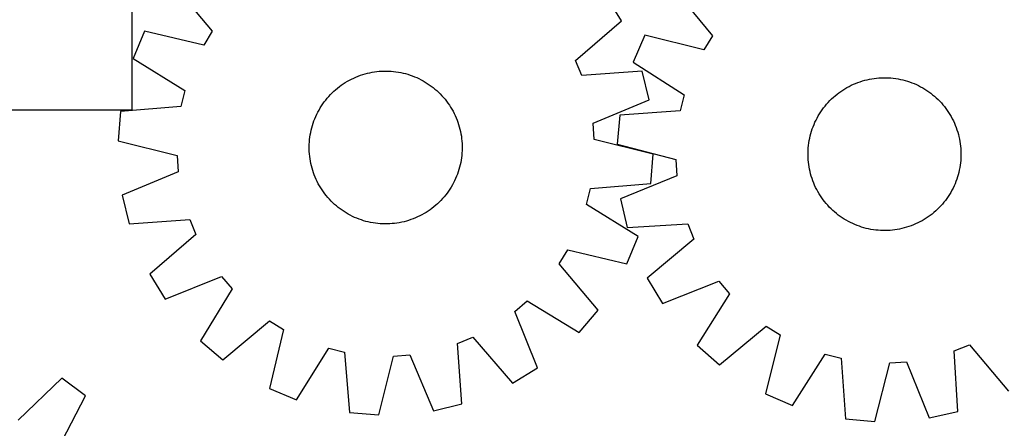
# Model space of a CAD drawing. Header units: millimetres. Extents: x 7 to 1493, y 7 to 2993.
# Tile 10 of 15: x 378 to 893, y 2437 to 2650. Entities that reach past the tile are written whole.
import ezdxf

# ---------------------------------------------------------------- set-up
doc = ezdxf.new("R2010")
doc.units = ezdxf.units.MM
doc.layers.add('CUT', color=7, linetype='CONTINUOUS', true_color=0x000000)

msp = doc.modelspace()

# ---------------------------------------------------------------- linework, layer by layer
at = {"layer": 'CUT'}
for p, q in [((436.712502, 2603.194398), (436.712502, 2713.194398)), ((458.126868, 2668.674772), (478.584126, 2644.375073)), ((692.598408, 2649.84767), (684.580011, 2662.979153)), ((720.004463, 2666.475902), (740.181513, 2641.943038)), ((668.52592, 2629.123527), (692.598408, 2649.84767)), ((443.176831, 2644.365057), (437.266333, 2630.159545)), ((474.092468, 2637.07135), (443.176831, 2644.365057)), ((478.584126, 2644.375073), (474.092468, 2637.07135)), ((704.776435, 2642.339353), (698.703305, 2628.202605)), ((735.606334, 2634.691341), (704.776435, 2642.339353)), ((740.181513, 2641.943038), (735.606334, 2634.691341)), ((437.266333, 2630.159545), (464.231362, 2613.3708)), ((671.794626, 2621.196678), (668.52592, 2629.123527)), ((698.703305, 2628.202605), (725.473891, 2611.105517)), ((554.911069, 2620.89142), (556.090674, 2621.324478)), ((556.090674, 2621.324478), (557.283299, 2621.720269)), ((557.283299, 2621.720269), (558.487769, 2622.078404)), ((558.487769, 2622.078404), (559.702893, 2622.398529)), ((559.702893, 2622.398529), (560.927473, 2622.680328)), ((560.927473, 2622.680328), (562.1603, 2622.923523)), ((562.1603, 2622.923523), (563.400158, 2623.127874)), ((563.400158, 2623.127874), (564.645823, 2623.293179)), ((564.645823, 2623.293179), (565.896065, 2623.419275)), ((565.896065, 2623.419275), (567.149652, 2623.506038)), ((567.149652, 2623.506038), (568.405345, 2623.553383)), ((568.405345, 2623.553383), (569.661906, 2623.561261)), ((569.661906, 2623.561261), (570.918094, 2623.529666)), ((570.918094, 2623.529666), (572.17267, 2623.458629)), ((572.17267, 2623.458629), (573.424395, 2623.34822)), ((573.424395, 2623.34822), (574.672035, 2623.198547)), ((574.672035, 2623.198547), (575.914358, 2623.009759)), ((575.914358, 2623.009759), (577.150138, 2622.782042)), ((577.150138, 2622.782042), (578.378155, 2622.515621)), ((578.378155, 2622.515621), (579.597198, 2622.210758)), ((579.597198, 2622.210758), (580.806063, 2621.867754)), ((580.806063, 2621.867754), (582.003558, 2621.486949)), ((582.003558, 2621.486949), (583.1885, 2621.068717)), ((703.477969, 2623.463944), (671.794626, 2621.196678)), ((707.046066, 2608.49734), (703.477969, 2623.463944)), ((545.067495, 2615.399221), (546.079443, 2616.144182)), ((546.079443, 2616.144182), (547.114291, 2616.85699)), ((547.114291, 2616.85699), (548.171019, 2617.536941)), ((548.171019, 2617.536941), (549.248583, 2618.183364)), ((549.248583, 2618.183364), (550.34592, 2618.795621)), ((550.34592, 2618.795621), (551.461947, 2619.373107)), ((551.461947, 2619.373107), (552.595563, 2619.915253)), ((552.595563, 2619.915253), (553.745648, 2620.421524)), ((553.745648, 2620.421524), (554.911069, 2620.89142)), ((583.1885, 2621.068717), (584.359721, 2620.613471)), ((584.359721, 2620.613471), (585.516065, 2620.121661)), ((585.516065, 2620.121661), (586.656389, 2619.593772)), ((586.656389, 2619.593772), (587.77957, 2619.030325)), ((587.77957, 2619.030325), (588.884498, 2618.431877)), ((588.884498, 2618.431877), (589.970083, 2617.799017)), ((589.970083, 2617.799017), (591.035254, 2617.13237)), ((591.035254, 2617.13237), (592.078959, 2616.432594)), ((592.078959, 2616.432594), (593.100169, 2615.70038)), ((811.645034, 2615.541737), (812.767614, 2616.106378)), ((812.767614, 2616.106378), (813.907377, 2616.635479)), ((813.907377, 2616.635479), (815.063197, 2617.128518)), ((815.063197, 2617.128518), (816.233933, 2617.585009)), ((816.233933, 2617.585009), (817.41843, 2618.004501)), ((817.41843, 2618.004501), (818.615519, 2618.38658)), ((818.615519, 2618.38658), (819.824019, 2618.730869)), ((819.824019, 2618.730869), (821.042737, 2619.037028)), ((821.042737, 2619.037028), (822.27047, 2619.304755)), ((822.27047, 2619.304755), (823.506007, 2619.533786)), ((823.506007, 2619.533786), (824.748128, 2619.723895)), ((824.748128, 2619.723895), (825.995608, 2619.874894)), ((825.995608, 2619.874894), (827.247216, 2619.986635)), ((827.247216, 2619.986635), (828.501715, 2620.059006)), ((828.501715, 2620.059006), (829.757869, 2620.091937)), ((829.757869, 2620.091937), (831.014437, 2620.085395)), ((831.014437, 2620.085395), (832.27018, 2620.039386)), ((832.27018, 2620.039386), (833.523858, 2619.953956)), ((833.523858, 2619.953956), (834.774234, 2619.829189)), ((834.774234, 2619.829189), (836.020074, 2619.665209)), ((836.020074, 2619.665209), (837.260149, 2619.462176)), ((837.260149, 2619.462176), (838.493234, 2619.220293)), ((838.493234, 2619.220293), (839.718113, 2618.939796)), ((839.718113, 2618.939796), (840.933577, 2618.620964)), ((840.933577, 2618.620964), (842.138426, 2618.26411)), ((842.138426, 2618.26411), (843.331472, 2617.869587)), ((843.331472, 2617.869587), (844.511537, 2617.437784)), ((844.511537, 2617.437784), (845.677456, 2616.969128)), ((845.677456, 2616.969128), (846.82808, 2616.46408)), ((846.82808, 2616.46408), (847.962271, 2615.92314)), ((464.231362, 2613.3708), (462.216516, 2605.036547)), ((539.530938, 2610.297522), (540.385369, 2611.218908)), ((540.385369, 2611.218908), (541.268321, 2612.113002)), ((541.268321, 2612.113002), (542.178921, 2612.97892)), ((542.178921, 2612.97892), (543.116271, 2613.815808)), ((543.116271, 2613.815808), (544.079446, 2614.62284)), ((544.079446, 2614.62284), (545.067495, 2615.399221)), ((593.100169, 2615.70038), (594.097875, 2614.93645)), ((594.097875, 2614.93645), (595.071094, 2614.141559)), ((595.071094, 2614.141559), (596.018864, 2613.31649)), ((596.018864, 2613.31649), (596.94025, 2612.462058)), ((596.94025, 2612.462058), (597.834344, 2611.579107)), ((597.834344, 2611.579107), (598.700262, 2610.668507)), ((725.473891, 2611.105517), (723.363535, 2602.794935)), ((804.358713, 2610.645219), (805.331085, 2611.441145)), ((805.331085, 2611.441145), (806.327979, 2612.206135)), ((806.327979, 2612.206135), (807.34841, 2612.939435)), ((807.34841, 2612.939435), (808.39137, 2613.64032)), ((808.39137, 2613.64032), (809.455831, 2614.308099)), ((809.455831, 2614.308099), (810.540743, 2614.942113)), ((810.540743, 2614.942113), (811.645034, 2615.541737)), ((847.962271, 2615.92314), (849.078912, 2615.34684)), ((849.078912, 2615.34684), (850.176899, 2614.735751)), ((850.176899, 2614.735751), (851.25515, 2614.090474)), ((851.25515, 2614.090474), (852.3126, 2613.411648)), ((852.3126, 2613.411648), (853.348206, 2612.69994)), ((853.348206, 2612.69994), (854.360946, 2611.956055)), ((854.360946, 2611.956055), (855.34982, 2611.180726)), ((855.34982, 2611.180726), (856.313852, 2610.374719)), ((535.715058, 2605.313911), (536.414834, 2606.357616)), ((536.414834, 2606.357616), (537.147048, 2607.378826)), ((537.147048, 2607.378826), (537.910977, 2608.376533)), ((537.910977, 2608.376533), (538.705869, 2609.349751)), ((538.705869, 2609.349751), (539.530938, 2610.297522)), ((598.700262, 2610.668507), (599.53715, 2609.731157)), ((599.53715, 2609.731157), (600.344183, 2608.767982)), ((600.344183, 2608.767982), (601.120563, 2607.779933)), ((601.120563, 2607.779933), (601.865525, 2606.767985)), ((601.865525, 2606.767985), (602.578333, 2605.733136)), ((677.747658, 2596.226318), (707.046066, 2608.49734)), ((799.091341, 2605.266037), (799.897349, 2606.23007)), ((799.897349, 2606.23007), (800.73324, 2607.168309)), ((800.73324, 2607.168309), (801.598189, 2608.079829)), ((801.598189, 2608.079829), (802.491343, 2608.963731)), ((802.491343, 2608.963731), (803.41182, 2609.819143)), ((803.41182, 2609.819143), (804.358713, 2610.645219)), ((856.313852, 2610.374719), (857.252092, 2609.538828)), ((857.252092, 2609.538828), (858.163612, 2608.673878)), ((858.163612, 2608.673878), (859.047514, 2607.780724)), ((859.047514, 2607.780724), (859.902925, 2606.860247)), ((859.902925, 2606.860247), (860.729001, 2605.913355)), ((860.729001, 2605.913355), (861.524927, 2604.940982)), ((256.712502, 2603.194398), (436.712502, 2603.194398)), ((430.560119, 2602.419817), (429.328646, 2587.083128)), ((462.216516, 2605.036547), (430.560119, 2602.419817)), ((532.725767, 2599.794722), (533.253655, 2600.935047)), ((533.253655, 2600.935047), (533.817102, 2602.058227)), ((533.817102, 2602.058227), (534.415551, 2603.163155)), ((534.415551, 2603.163155), (535.048411, 2604.24874)), ((535.048411, 2604.24874), (535.715058, 2605.313911)), ((602.578333, 2605.733136), (603.258284, 2604.676409)), ((603.258284, 2604.676409), (603.904706, 2603.598845)), ((603.904706, 2603.598845), (604.516963, 2602.501507)), ((604.516963, 2602.501507), (605.094449, 2601.38548)), ((605.094449, 2601.38548), (605.636596, 2600.251865)), ((723.363535, 2602.794935), (691.679193, 2600.541664)), ((795.536317, 2600.093116), (796.181593, 2601.171367)), ((796.181593, 2601.171367), (796.86042, 2602.228818)), ((796.86042, 2602.228818), (797.572127, 2603.264424)), ((797.572127, 2603.264424), (798.316012, 2604.277163)), ((798.316012, 2604.277163), (799.091341, 2605.266037)), ((861.524927, 2604.940982), (862.289918, 2603.944089)), ((862.289918, 2603.944089), (863.023217, 2602.923658)), ((863.023217, 2602.923658), (863.724103, 2601.880697)), ((863.724103, 2601.880697), (864.391882, 2600.816236)), ((864.391882, 2600.816236), (865.025896, 2599.731325)), ((530.979673, 2595.084721), (531.360479, 2596.282215)), ((531.360479, 2596.282215), (531.778711, 2597.467158)), ((531.778711, 2597.467158), (532.233957, 2598.638379)), ((532.233957, 2598.638379), (532.725767, 2599.794722)), ((605.636596, 2600.251865), (606.142867, 2599.101779)), ((606.142867, 2599.101779), (606.612763, 2597.936359)), ((606.612763, 2597.936359), (607.04582, 2596.756754)), ((607.04582, 2596.756754), (607.441612, 2595.564128)), ((607.441612, 2595.564128), (607.799747, 2594.359659)), ((678.406851, 2587.677351), (677.747658, 2596.226318)), ((691.679193, 2600.541664), (690.271798, 2585.220118)), ((792.834283, 2594.427754), (793.30294, 2595.593674)), ((793.30294, 2595.593674), (793.807988, 2596.744297)), ((793.807988, 2596.744297), (794.348928, 2597.878488)), ((794.348928, 2597.878488), (794.925227, 2598.995129)), ((794.925227, 2598.995129), (795.536317, 2600.093116)), ((865.025896, 2599.731325), (865.625519, 2598.627034)), ((865.625519, 2598.627034), (866.19016, 2597.504453)), ((866.19016, 2597.504453), (866.719261, 2596.36469)), ((866.719261, 2596.36469), (867.212301, 2595.208871)), ((529.837668, 2590.193015), (530.065385, 2591.428795)), ((530.065385, 2591.428795), (530.331807, 2592.656812)), ((530.331807, 2592.656812), (530.63667, 2593.875855)), ((530.63667, 2593.875855), (530.979673, 2595.084721)), ((607.799747, 2594.359659), (608.119872, 2593.144535)), ((608.119872, 2593.144535), (608.40167, 2591.919955)), ((608.40167, 2591.919955), (608.644865, 2590.687128)), ((608.644865, 2590.687128), (608.849216, 2589.44727)), ((791.332271, 2589.63433), (791.651104, 2590.849794)), ((791.651104, 2590.849794), (792.007958, 2592.054643)), ((792.007958, 2592.054643), (792.402481, 2593.247689)), ((792.402481, 2593.247689), (792.834283, 2594.427754)), ((867.212301, 2595.208871), (867.668792, 2594.038135)), ((867.668792, 2594.038135), (868.088284, 2592.853638)), ((868.088284, 2592.853638), (868.470363, 2591.656548)), ((868.470363, 2591.656548), (868.814651, 2590.448049)), ((868.814651, 2590.448049), (869.120811, 2589.229331)), ((429.328646, 2587.083128), (460.16192, 2579.448735)), ((529.286167, 2583.940563), (529.317762, 2585.196751)), ((529.317762, 2585.196751), (529.388799, 2586.451327)), ((529.388799, 2586.451327), (529.499208, 2587.703053)), ((529.499208, 2587.703053), (529.64888, 2588.950693)), ((529.64888, 2588.950693), (529.837668, 2590.193015)), ((608.849216, 2589.44727), (609.014522, 2588.201605)), ((609.014522, 2588.201605), (609.140618, 2586.951362)), ((609.140618, 2586.951362), (609.227381, 2585.697776)), ((609.227381, 2585.697776), (609.274725, 2584.442083)), ((709.240125, 2580.042957), (678.406851, 2587.677351)), ((690.271798, 2585.220118), (721.01543, 2577.232386)), ((790.442878, 2584.690451), (790.606859, 2585.936291)), ((790.606859, 2585.936291), (790.809891, 2587.176366)), ((790.809891, 2587.176366), (791.051775, 2588.409451)), ((791.051775, 2588.409451), (791.332271, 2589.63433)), ((869.120811, 2589.229331), (869.388538, 2588.001597)), ((869.388538, 2588.001597), (869.617569, 2586.76606)), ((869.617569, 2586.76606), (869.807678, 2585.523939)), ((869.807678, 2585.523939), (869.958677, 2584.276459)), ((529.294045, 2582.684003), (529.286167, 2583.940563)), ((529.341389, 2581.428309), (529.294045, 2582.684003)), ((529.428152, 2580.174723), (529.341389, 2581.428309)), ((529.554249, 2578.92448), (529.428152, 2580.174723)), ((609.179971, 2580.674758), (609.069562, 2579.423033)), ((609.251009, 2581.929334), (609.179971, 2580.674758)), ((609.282604, 2583.185522), (609.251009, 2581.929334)), ((609.274725, 2584.442083), (609.282604, 2583.185522)), ((708.008651, 2564.706268), (709.240125, 2580.042957)), ((790.180131, 2579.674086), (790.186673, 2580.930655)), ((790.186673, 2580.930655), (790.232682, 2582.186397)), ((790.232682, 2582.186397), (790.318112, 2583.440075)), ((790.318112, 2583.440075), (790.442878, 2584.690451)), ((869.958677, 2584.276459), (870.070417, 2583.024852)), ((870.070417, 2583.024852), (870.142789, 2581.770352)), ((870.142789, 2581.770352), (870.175719, 2580.514198)), ((870.175719, 2580.514198), (870.169177, 2579.25763)), ((460.16192, 2579.448735), (460.821113, 2570.899768)), ((529.719554, 2577.678816), (529.554249, 2578.92448)), ((529.923905, 2576.438958), (529.719554, 2577.678816)), ((530.1671, 2575.20613), (529.923905, 2576.438958)), ((530.448899, 2573.98155), (530.1671, 2575.20613)), ((608.503385, 2575.69729), (608.236963, 2574.469273)), ((608.731102, 2576.93307), (608.503385, 2575.69729)), ((608.91989, 2578.175393), (608.731102, 2576.93307)), ((609.069562, 2579.423033), (608.91989, 2578.175393)), ((721.01543, 2577.232386), (721.576472, 2568.676417)), ((790.213062, 2578.417932), (790.180131, 2579.674086)), ((790.285433, 2577.163433), (790.213062, 2578.417932)), ((790.397173, 2575.911826), (790.285433, 2577.163433)), ((790.548172, 2574.664346), (790.397173, 2575.911826)), ((869.912972, 2575.497833), (869.748991, 2574.251993)), ((870.037739, 2576.748209), (869.912972, 2575.497833)), ((870.123168, 2578.001887), (870.037739, 2576.748209)), ((870.169177, 2579.25763), (870.123168, 2578.001887)), ((460.821113, 2570.899768), (431.522704, 2558.628745)), ((530.769024, 2572.766426), (530.448899, 2573.98155)), ((531.127158, 2571.561957), (530.769024, 2572.766426)), ((531.52295, 2570.369331), (531.127158, 2571.561957)), ((531.956007, 2569.189726), (531.52295, 2570.369331)), ((607.208291, 2570.84387), (606.790059, 2569.658927)), ((607.589097, 2572.041365), (607.208291, 2570.84387)), ((607.9321, 2573.25023), (607.589097, 2572.041365)), ((608.236963, 2574.469273), (607.9321, 2573.25023)), ((790.738281, 2573.422224), (790.548172, 2574.664346)), ((790.967312, 2572.186687), (790.738281, 2573.422224)), ((791.23504, 2570.958954), (790.967312, 2572.186687)), ((791.541199, 2569.740236), (791.23504, 2570.958954)), ((791.885488, 2568.531736), (791.541199, 2569.740236)), ((869.023579, 2570.553955), (868.704746, 2569.338491)), ((869.304075, 2571.778834), (869.023579, 2570.553955)), ((869.545959, 2573.011919), (869.304075, 2571.778834)), ((869.748991, 2574.251993), (869.545959, 2573.011919)), ((532.425904, 2568.024306), (531.956007, 2569.189726)), ((532.932175, 2566.87422), (532.425904, 2568.024306)), ((533.474321, 2565.740605), (532.932175, 2566.87422)), ((534.051807, 2564.624578), (533.474321, 2565.740605)), ((534.664064, 2563.527241), (534.051807, 2564.624578)), ((604.751668, 2565.067858), (604.153219, 2563.96293)), ((605.315115, 2566.191039), (604.751668, 2565.067858)), ((605.843004, 2567.331363), (605.315115, 2566.191039)), ((606.334813, 2568.487707), (605.843004, 2567.331363)), ((606.790059, 2569.658927), (606.334813, 2568.487707)), ((676.352254, 2562.089538), (708.008651, 2564.706268)), ((721.576472, 2568.676417), (692.139171, 2556.742429)), ((792.267567, 2567.334647), (791.885488, 2568.531736)), ((792.687058, 2566.15015), (792.267567, 2567.334647)), ((793.143549, 2564.979414), (792.687058, 2566.15015)), ((793.636589, 2563.823594), (793.143549, 2564.979414)), ((867.05291, 2564.594611), (866.547863, 2563.443988)), ((867.521567, 2565.76053), (867.05291, 2564.594611)), ((867.95337, 2566.940595), (867.521567, 2565.76053)), ((868.347893, 2568.133641), (867.95337, 2566.940595)), ((868.704746, 2569.338491), (868.347893, 2568.133641)), ((535.310487, 2562.449677), (534.664064, 2563.527241)), ((535.990438, 2561.392949), (535.310487, 2562.449677)), ((536.703246, 2560.3581), (535.990438, 2561.392949)), ((537.448207, 2559.346152), (536.703246, 2560.3581)), ((601.421722, 2559.747259), (600.657793, 2558.749553)), ((602.153936, 2560.768469), (601.421722, 2559.747259)), ((602.853712, 2561.812174), (602.153936, 2560.768469)), ((603.520359, 2562.877345), (602.853712, 2561.812174)), ((604.153219, 2563.96293), (603.520359, 2562.877345)), ((674.337408, 2553.755286), (676.352254, 2562.089538)), ((794.16569, 2562.683832), (793.636589, 2563.823594)), ((794.730331, 2561.561251), (794.16569, 2562.683832)), ((795.329954, 2560.45696), (794.730331, 2561.561251)), ((795.963968, 2559.372049), (795.329954, 2560.45696)), ((864.819534, 2560.095168), (864.174257, 2559.016917)), ((865.430623, 2561.193156), (864.819534, 2560.095168)), ((866.006922, 2562.309796), (865.430623, 2561.193156)), ((866.547863, 2563.443988), (866.006922, 2562.309796)), ((431.522704, 2558.628745), (435.090801, 2543.662141)), ((538.224587, 2558.358103), (537.448207, 2559.346152)), ((539.03162, 2557.394929), (538.224587, 2558.358103)), ((539.868508, 2556.457579), (539.03162, 2557.394929)), ((540.734426, 2555.546979), (539.868508, 2556.457579)), ((541.62852, 2554.664027), (540.734426, 2555.546979)), ((542.549906, 2553.809595), (541.62852, 2554.664027)), ((597.300449, 2555.013084), (596.389849, 2554.147166)), ((598.183401, 2555.907177), (597.300449, 2555.013084)), ((599.037833, 2556.828564), (598.183401, 2555.907177)), ((599.862901, 2557.776334), (599.037833, 2556.828564)), ((600.657793, 2558.749553), (599.862901, 2557.776334)), ((692.139171, 2556.742429), (695.535278, 2541.735864)), ((796.631748, 2558.307587), (795.963968, 2559.372049)), ((797.332633, 2557.264627), (796.631748, 2558.307587)), ((798.065932, 2556.244196), (797.332633, 2557.264627)), ((798.830923, 2555.247303), (798.065932, 2556.244196)), ((799.626849, 2554.27493), (798.830923, 2555.247303)), ((861.264509, 2554.922247), (860.458501, 2553.958215)), ((862.039838, 2555.911121), (861.264509, 2554.922247)), ((862.783723, 2556.923861), (862.039838, 2555.911121)), ((863.49543, 2557.959467), (862.783723, 2556.923861)), ((864.174257, 2559.016917), (863.49543, 2557.959467)), ((543.497676, 2552.984526), (542.549906, 2553.809595)), ((544.470895, 2552.189635), (543.497676, 2552.984526)), ((545.468602, 2551.425705), (544.470895, 2552.189635)), ((546.489811, 2550.693491), (545.468602, 2551.425705)), ((547.533517, 2549.993716), (546.489811, 2550.693491)), ((548.598687, 2549.327069), (547.533517, 2549.993716)), ((549.684273, 2548.694209), (548.598687, 2549.327069)), ((590.397751, 2549.589144), (589.320187, 2548.942721)), ((591.454479, 2550.269095), (590.397751, 2549.589144)), ((592.489327, 2550.981903), (591.454479, 2550.269095)), ((593.501275, 2551.726865), (592.489327, 2550.981903)), ((594.489324, 2552.503245), (593.501275, 2551.726865)), ((595.452499, 2553.310277), (594.489324, 2552.503245)), ((596.389849, 2554.147166), (595.452499, 2553.310277)), ((701.302437, 2536.96654), (674.337408, 2553.755286)), ((800.452925, 2553.328038), (799.626849, 2554.27493)), ((801.308336, 2552.40756), (800.452925, 2553.328038)), ((802.192238, 2551.514406), (801.308336, 2552.40756)), ((803.103758, 2550.649457), (802.192238, 2551.514406)), ((804.041998, 2549.813566), (803.103758, 2550.649457)), ((805.00603, 2549.007558), (804.041998, 2549.813566)), ((855.997138, 2549.543066), (855.024765, 2548.74714)), ((856.94403, 2550.369142), (855.997138, 2549.543066)), ((857.864507, 2551.224553), (856.94403, 2550.369142)), ((858.757661, 2552.108455), (857.864507, 2551.224553)), ((859.62261, 2553.019976), (858.757661, 2552.108455)), ((860.458501, 2553.958215), (859.62261, 2553.019976)), ((435.090801, 2543.662141), (466.774144, 2545.929407)), ((466.774144, 2545.929407), (470.04285, 2538.002558)), ((550.789201, 2548.09576), (549.684273, 2548.694209)), ((551.912381, 2547.532313), (550.789201, 2548.09576)), ((553.052706, 2547.004424), (551.912381, 2547.532313)), ((554.209049, 2546.512614), (553.052706, 2547.004424)), ((555.38027, 2546.057369), (554.209049, 2546.512614)), ((556.565212, 2545.639137), (555.38027, 2546.057369)), ((557.762707, 2545.258331), (556.565212, 2545.639137)), ((558.971572, 2544.915327), (557.762707, 2545.258331)), ((560.190615, 2544.610464), (558.971572, 2544.915327)), ((561.418633, 2544.344043), (560.190615, 2544.610464)), ((562.654412, 2544.116326), (561.418633, 2544.344043)), ((563.896735, 2543.927538), (562.654412, 2544.116326)), ((575.168612, 2543.998211), (573.922947, 2543.832906)), ((576.40847, 2544.202562), (575.168612, 2543.998211)), ((577.641297, 2544.445757), (576.40847, 2544.202562)), ((578.865877, 2544.727556), (577.641297, 2544.445757)), ((580.081002, 2545.047681), (578.865877, 2544.727556)), ((581.285471, 2545.405816), (580.081002, 2545.047681)), ((582.478096, 2545.801608), (581.285471, 2545.405816)), ((583.657702, 2546.234665), (582.478096, 2545.801608)), ((584.823122, 2546.704561), (583.657702, 2546.234665)), ((585.973207, 2547.210832), (584.823122, 2546.704561)), ((587.106823, 2547.752978), (585.973207, 2547.210832)), ((588.22285, 2548.330465), (587.106823, 2547.752978)), ((589.320187, 2548.942721), (588.22285, 2548.330465)), ((805.994904, 2548.232229), (805.00603, 2549.007558)), ((807.007644, 2547.488344), (805.994904, 2548.232229)), ((808.04325, 2546.776637), (807.007644, 2547.488344)), ((809.1007, 2546.09781), (808.04325, 2546.776637)), ((810.178951, 2545.452534), (809.1007, 2546.09781)), ((811.276939, 2544.841444), (810.178951, 2545.452534)), ((812.393579, 2544.265145), (811.276939, 2544.841444)), ((813.527771, 2543.724205), (812.393579, 2544.265145)), ((847.588236, 2544.081907), (846.448473, 2543.552806)), ((848.710816, 2544.646548), (847.588236, 2544.081907)), ((849.815107, 2545.246172), (848.710816, 2544.646548)), ((850.900019, 2545.880186), (849.815107, 2545.246172)), ((851.96448, 2546.547965), (850.900019, 2545.880186)), ((853.007441, 2547.24885), (851.96448, 2546.547965)), ((854.027871, 2547.98215), (853.007441, 2547.24885)), ((855.024765, 2548.74714), (854.027871, 2547.98215)), ((565.144375, 2543.777866), (563.896735, 2543.927538)), ((566.3961, 2543.667456), (565.144375, 2543.777866)), ((567.650676, 2543.596419), (566.3961, 2543.667456)), ((568.906864, 2543.564824), (567.650676, 2543.596419)), ((570.163425, 2543.572703), (568.906864, 2543.564824)), ((571.419118, 2543.620047), (570.163425, 2543.572703)), ((572.672705, 2543.70681), (571.419118, 2543.620047)), ((573.922947, 2543.832906), (572.672705, 2543.70681)), ((695.535278, 2541.735864), (727.242554, 2543.639384)), ((727.242554, 2543.639384), (730.420077, 2535.675546)), ((814.678394, 2543.219157), (813.527771, 2543.724205)), ((815.844313, 2542.750501), (814.678394, 2543.219157)), ((817.024378, 2542.318698), (815.844313, 2542.750501)), ((818.217424, 2541.924175), (817.024378, 2542.318698)), ((819.422273, 2541.567321), (818.217424, 2541.924175)), ((820.637737, 2541.248489), (819.422273, 2541.567321)), ((821.862616, 2540.967992), (820.637737, 2541.248489)), ((823.095702, 2540.726108), (821.862616, 2540.967992)), ((824.335776, 2540.523076), (823.095702, 2540.726108)), ((825.581616, 2540.359096), (824.335776, 2540.523076)), ((826.831992, 2540.234329), (825.581616, 2540.359096)), ((828.08567, 2540.148899), (826.831992, 2540.234329)), ((829.341413, 2540.10289), (828.08567, 2540.148899)), ((830.597981, 2540.096348), (829.341413, 2540.10289)), ((831.854135, 2540.129279), (830.597981, 2540.096348)), ((833.108635, 2540.20165), (831.854135, 2540.129279)), ((834.360242, 2540.31339), (833.108635, 2540.20165)), ((835.607722, 2540.46439), (834.360242, 2540.31339)), ((836.849843, 2540.654498), (835.607722, 2540.46439)), ((838.08538, 2540.88353), (836.849843, 2540.654498)), ((839.313113, 2541.151257), (838.08538, 2540.88353)), ((840.531831, 2541.457416), (839.313113, 2541.151257)), ((841.740331, 2541.801705), (840.531831, 2541.457416)), ((842.93742, 2542.183784), (841.740331, 2541.801705)), ((844.121917, 2542.603276), (842.93742, 2542.183784)), ((845.292653, 2543.059767), (844.121917, 2542.603276)), ((846.448473, 2543.552806), (845.292653, 2543.059767)), ((470.04285, 2538.002558), (445.970362, 2517.278416)), ((695.391939, 2522.761029), (701.302437, 2536.96654)), ((730.420077, 2535.675546), (706.111345, 2515.229023)), ((659.984644, 2522.751012), (664.476302, 2530.054735)), ((664.476302, 2530.054735), (695.391939, 2522.761029)), ((680.441902, 2498.451314), (659.984644, 2522.751012)), ((445.970362, 2517.278416), (453.988759, 2504.146932)), ((453.988759, 2504.146932), (483.420786, 2516.093922)), ((483.420786, 2516.093922), (488.979041, 2509.565126)), ((706.111345, 2515.229023), (713.978518, 2502.006385)), ((713.978518, 2502.006385), (743.545709, 2513.614828)), ((743.545709, 2513.614828), (749.028674, 2507.022677)), ((488.979041, 2509.565126), (472.488856, 2482.416488)), ((636.753506, 2497.699443), (643.282302, 2503.257698)), ((643.282302, 2503.257698), (670.43094, 2486.767514)), ((749.028674, 2507.022677), (732.22802, 2480.065066)), ((648.700495, 2468.267417), (636.753506, 2497.699443)), ((670.43094, 2486.767514), (680.441902, 2498.451314)), ((484.172656, 2472.405526), (508.472354, 2492.862784)), ((508.472354, 2492.862784), (515.776078, 2488.371126)), ((515.776078, 2488.371126), (508.482371, 2457.455489)), ((743.796166, 2469.920681), (768.32903, 2490.097731)), ((768.32903, 2490.097731), (775.580726, 2485.522551)), ((472.488856, 2482.416488), (484.172656, 2472.405526)), ((606.918021, 2481.052802), (614.84487, 2484.321508)), ((614.84487, 2484.321508), (635.569012, 2460.24902)), ((775.580726, 2485.522551), (767.932714, 2454.692652)), ((522.687883, 2451.544991), (539.476628, 2478.51002)), ((539.476628, 2478.51002), (547.810881, 2476.495173)), ((609.185286, 2449.369458), (606.918021, 2481.052802)), ((732.22802, 2480.065066), (743.796166, 2469.920681)), ((866.632683, 2477.158771), (874.596521, 2480.336294)), ((868.536204, 2445.451495), (866.632683, 2477.158771)), ((874.596521, 2480.336294), (895.043045, 2456.027562)), ((547.810881, 2476.495173), (550.427611, 2444.838776)), ((565.764299, 2443.607303), (573.398693, 2474.440577)), ((573.398693, 2474.440577), (581.94766, 2475.09977)), ((581.94766, 2475.09977), (594.218683, 2445.801361)), ((782.069462, 2448.619522), (799.166551, 2475.390109)), ((799.166551, 2475.390109), (807.477132, 2473.279752)), ((807.477132, 2473.279752), (809.730403, 2441.59541)), ((635.569012, 2460.24902), (648.700495, 2468.267417)), ((825.05195, 2440.188015), (833.039681, 2470.931647)), ((833.039681, 2470.931647), (841.59565, 2471.49269)), ((841.59565, 2471.49269), (853.529638, 2442.055389)), ((399.978002, 2462.809574), (377.029749, 2440.847051)), ((412.275337, 2453.562624), (399.978002, 2462.809574)), ((508.482371, 2457.455489), (522.687883, 2451.544991)), ((397.546688, 2425.419389), (412.275337, 2453.562624)), ((767.932714, 2454.692652), (782.069462, 2448.619522)), ((594.218683, 2445.801361), (609.185286, 2449.369458)), ((550.427611, 2444.838776), (565.764299, 2443.607303)), ((809.730403, 2441.59541), (825.05195, 2440.188015)), ((853.529638, 2442.055389), (868.536204, 2445.451495))]:
    msp.add_line(p, q, dxfattribs=at)

doc.saveas('drawing.dxf')
